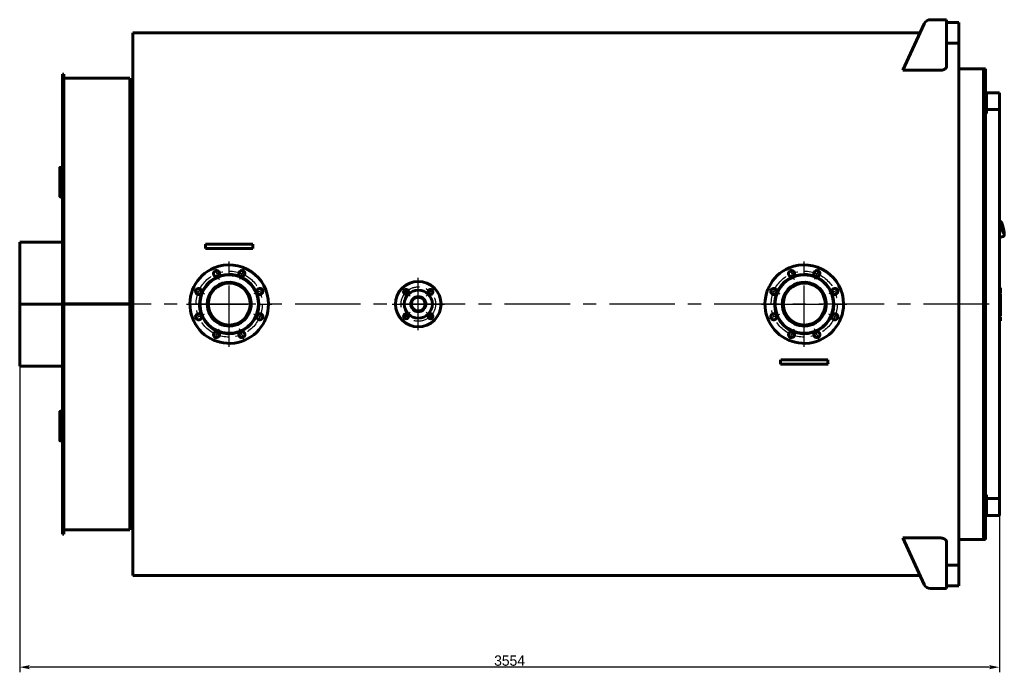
# Model space of a CAD drawing. Header units: millimetres. Extents: x 0 to 4976, y -187 to 841.
# Tile 6 of 6: x 4500 to 4976, y -178 to 138. Entities that reach past the tile are written whole.
import ezdxf

# ---------------------------------------------------------------- set-up
doc = ezdxf.new("R2010")
doc.units = ezdxf.units.MM
for name, pattern in [('CENTER_per1_scale0.354331', [18, 11.25, -2.25, 2.25, -2.25]), ('CENTER_per1_scale0.433071', [22, 13.75, -2.75, 2.75, -2.75]), ('CENTER_per42_scale0.997375', [50.666667, 31.666667, -6.333333, 6.333333, -6.333333]), ('CENTER_per4_scale0.812008', [41.25, 25.78125, -5.15625, 5.15625, -5.15625]), ('CENTER_per6_scale0.935039', [47.5, 29.6875, -5.9375, 5.9375, -5.9375]), ('CENTER_per8_scale0.483144', [24.543693, 15.339808, -3.067962, 3.067962, -3.067962]), ('CENTER_perf_scale0.494739', [25.132741, 15.707963, -3.141593, 3.141593, -3.141593])]:
    doc.linetypes.add(name, pattern=pattern)
doc.styles.add('TextStyle_1', font='T-FLEX Type A.TTF', dxfattribs={"height": 5})
doc.dimstyles.new('DIM_ST_4', dxfattribs={"dimtxt": 5, "dimasz": 5, "dimexe": 2.5, "dimexo": 0, "dimtad": 1, "dimlfac": 7.5, "dimrnd": 0.01, "dimdsep": 46, "dimtxsty": 'TextStyle_1', "dimblk": 'Arrow_3_C7_Status', "dimcen": 0.09, "dimclrd": 7, "dimclre": 7, "dimclrt": 7, "dimazin": 0, "dimtfac": 1, "dimtdec": 0, "dimtmove": 0, "dimatfit": 0, "dimldrblk": 'NONE', "dimfxl": 1, "dimtvp": 1, "dimtolj": 1, "dimarcsym": 0})

# ---------------------------------------------------------------- blocks, each defined once
blk = doc.blocks.new('Arrow_3_C7_Status')
at = {"color": 7, "linetype": 'Continuous', "lineweight": 0}
blk.add_line((-1, 0), (-0.8, 0), dxfattribs=at)
at = {"color": 7}
blk.add_solid([(-1, -0.2), (0, 0), (-0.8, 0), (-1, 0.2)], dxfattribs=at)
blk = doc.blocks.new('*D14')
at = {"color": 7, "lineweight": -2}
for p, q in [((-238.12, 0), (-238.12, -178.22)), ((235.75, -94.11), (235.75, -178.22)), ((230.75, -175.72), (-233.12, -175.72))]:
    blk.add_line(p, q, dxfattribs=at)
at = {"layer": 'Defpoints', "color": 0}
for p in [(-238.12, 0), (235.75, -94.11), (-238.12, -175.72)]:
    blk.add_point(p, dxfattribs=at)
at = {"color": 7, "lineweight": -2, "xscale": 5, "yscale": 5, "zscale": 5}
for p, rotation in [((-238.12, -175.72), 180), ((235.75, -175.72), 360)]:
    blk.add_blockref('Arrow_3_C7_Status', p, dxfattribs=dict(at, rotation=rotation))
at = {"color": 7, "insert": (-1.18, -172.59), "char_height": 5, "attachment_point": 5, "style": 'TextStyle_1'}
blk.add_mtext('\\A1;3554{\\H0.5x;\\S^ ;}', dxfattribs=at)
blk = doc.blocks.new('_None')
blk = doc.blocks.new('Проекция_4')
at = {"color": 7, "linetype": 'Continuous', "lineweight": 60}
for p, q in [((189.0086, 113.1548), (199.3915, 135.7264)), ((206.9507, 137.6667), (202.4198, 137.6667)), ((210.1507, 137.6667), (206.9507, 137.6667)), ((210.1507, 137.6667), (210.1507, 114.9801)), ((210.1507, 136.3333), (216.1507, 136.3333)), ((216.1507, 126.3333), (216.1507, 136.3333)), ((197.3707, 131.3333), (-183.4493, 131.3333)), ((-183.4493, 131.3333), (-183.4493, -131.3333)), ((210.1507, 126.3333), (216.1507, 126.3333)), ((216.1507, 126.3333), (216.1507, -126.3333)), ((-217.4493, 74.2735), (-217.4493, 111.3333)), ((-216.7826, 111.3333), (-217.4493, 111.3333)), ((-216.7826, 74.2735), (-216.7826, 111.3333)), ((206.9507, 113.1548), (189.0086, 113.1548)), ((228.0174, 113.8667), (216.1507, 113.8667)), ((228.0174, 113.8667), (228.0174, -113.8667)), ((228.0174, -113.8667), (228.0174, 113.8667)), ((229.0841, 113.8667), (228.0174, 113.8667)), ((229.0841, -113.8667), (229.0841, 113.8667)), ((-184.7826, 109.3333), (-216.7826, 109.3333)), ((-184.7826, 109.3333), (-184.7826, 0.0954)), ((-183.4493, 108.6667), (-184.7826, 108.6667)), ((229.0841, 92.3102), (229.0841, 100.604)), ((229.0841, 100.604), (229.4841, 100.604)), ((229.4841, 94.1134), (229.4841, 102.2611)), ((229.4841, 102.2611), (235.7507, 102.2611)), ((235.7507, 102.2611), (235.7507, 94.1134)), ((229.4841, 92.3102), (229.0841, 92.3102)), ((229.4841, 94.1134), (229.4841, 92.3102)), ((235.7507, 94.1134), (229.4841, 94.1134)), ((235.7507, 94.1134), (235.7507, -94.1134)), ((-217.4493, 74.2735), (-217.4493, 72.0544)), ((-217.4493, 65.3877), (-217.4493, 72.0544)), ((-217.4493, 72.0544), (-216.7826, 72.0544)), ((-216.7826, 74.2735), (-216.7826, 72.0544)), ((-216.7826, 65.3877), (-216.7826, 72.0544)), ((-218.7826, 65.9716), (-218.7826, 53.2542)), ((-217.4493, 66.1936), (-218.1159, 66.1936)), ((-217.4493, 50.3543), (-217.4493, 65.3877)), ((-216.7826, 50.3543), (-216.7826, 65.3877)), ((-218.7826, 52.2398), (-218.7826, 53.2542)), ((-218.1159, 52.8149), (-217.4493, 52.8149)), ((-218.1159, 51.8089), (-217.4493, 51.8089)), ((-217.4493, 47.5094), (-217.4493, 50.3543)), ((-216.7826, 50.3543), (-216.7826, 47.5094)), ((-217.4493, -47.5094), (-217.4493, 47.5094)), ((-216.7826, -47.5094), (-216.7826, 47.5094)), ((235.8478, 40.2418), (235.7507, 40.2193)), ((235.8899, 40.1079), (235.8372, 40.1641)), ((236.0389, 40.1094), (235.9343, 40.2235)), ((235.9995, 40.1014), (236.0185, 40.1086)), ((236.0763, 40.088), (236.0575, 40.0809)), ((236.08, 40.0882), (236.0763, 40.088)), ((-217.4493, 30), (-238.1159, 30)), ((-238.1159, 30), (-238.1159, 0.0026)), ((-145.9379, 29.0667), (-148.2756, 29.0667)), ((-127.6273, 29.0667), (-145.9379, 29.0667)), ((-125.2896, 29.0667), (-127.6273, 29.0667)), ((235.7507, 32.2805), (237.5958, 32.7087)), ((237.5711, 32.8482), (237.5484, 32.7746)), ((237.7062, 32.9099), (237.6623, 32.7613)), ((237.6626, 32.763), (237.7056, 32.9089)), ((237.7301, 32.9466), (237.7366, 32.9491)), ((-145.9379, 26.9333), (-148.1834, 26.9333)), ((-127.6273, 26.9333), (-145.9379, 26.9333)), ((-125.3818, 26.9333), (-127.6273, 26.9333)), ((236.3107, 7.9058), (235.7507, 7.9058)), ((236.3107, 5.4114), (235.7507, 5.4114)), ((236.3107, 5.4098), (235.7507, 5.4098)), ((236.3107, 5.3822), (235.7507, 5.3822)), ((236.3107, 5.0691), (235.7507, 5.0691)), ((236.3107, 6.2255), (236.3107, 7.9058)), ((236.3107, 5.4114), (236.3107, 6.2255)), ((236.3107, 5.4098), (236.3107, 5.41)), ((236.3107, 5.3822), (236.3107, 5.4098)), ((236.3107, 3.8065), (236.3107, 5.0691)), ((-238.1159, -0.0026), (-238.1159, 0.0026)), ((-238.1159, 0.0026), (-238.1159, 0.0026)), ((-238.1159, 0.0026), (-217.4493, 0.0026)), ((-238.1159, 0.0026), (-217.4493, 0.0026)), ((-184.7826, 0.0954), (-216.7826, 0.0954)), ((-184.7826, 0.0948), (-216.7826, 0.0948)), ((-184.7826, 0.0948), (-184.7826, 0.0954)), ((236.3107, 3.8065), (235.7507, 3.8065)), ((236.3107, 3.5458), (235.7507, 3.5458)), ((236.3107, 3.4417), (235.7507, 3.4417)), ((236.3107, 2.3198), (235.7507, 2.3198)), ((236.3107, 3.5458), (236.3107, 3.8065)), ((236.3107, 3.4431), (236.3107, 3.5445)), ((236.3107, 3.3868), (236.3107, 3.4417)), ((236.3107, 2.6398), (236.3107, 3.3868)), ((236.3107, 2.5556), (236.3107, 2.6398)), ((236.3107, 2.3224), (236.3107, 2.5556)), ((236.3107, 2.2664), (236.3107, 2.3198)), ((236.3107, 1.5153), (236.3107, 2.2664)), ((236.3107, 1.433), (236.3107, 1.5153)), ((236.3107, 1.188), (236.3107, 1.433)), ((236.3107, 1.0789), (236.3107, 1.1864)), ((236.3107, 0.0455), (236.3107, 1.0789)), ((236.3107, -0.5362), (236.3107, 0.0455)), ((-238.1159, -0.0026), (-238.1159, -0.0026)), ((-238.1159, -0.0026), (-217.4493, -0.0026)), ((-238.1159, -0.0026), (-238.1159, -30)), ((-238.1159, -0.0026), (-217.4493, -0.0026)), ((-184.7826, -0.0948), (-216.7826, -0.0948)), ((-184.7826, -0.0954), (-216.7826, -0.0954)), ((-184.7826, -0.0954), (-184.7826, -0.0948)), ((-184.7826, -0.0954), (-184.7826, -109.3333)), ((236.3107, -0.5377), (235.7507, -0.5377)), ((236.3107, -3.4799), (235.7507, -3.4799)), ((236.3107, -3.9476), (235.7507, -3.9476)), ((236.3107, -1.8018), (236.3107, -0.5381)), ((236.3107, -1.8005), (236.3107, -1.7956)), ((236.3107, -3.4799), (236.3107, -1.8018)), ((236.3107, -3.9476), (236.3107, -3.4799)), ((236.3107, -5.6959), (236.3107, -3.9476)), ((236.3107, -5.6959), (235.7507, -5.6959)), ((236.3107, -5.6959), (235.7507, -5.6959)), ((236.3107, -6.1096), (235.7507, -6.1096)), ((236.3107, -7.4265), (235.7507, -7.4265)), ((236.3107, -8.0941), (235.7507, -8.0941)), ((236.3107, -5.6959), (236.3107, -5.6959)), ((236.3107, -7.4265), (236.3107, -6.1096)), ((236.3107, -8.0941), (236.3107, -7.4265)), ((132.1954, -26.9333), (129.9499, -26.9333)), ((150.5061, -26.9333), (132.1954, -26.9333)), ((152.7515, -26.9333), (150.5061, -26.9333)), ((-238.1159, -30), (-217.4493, -30)), ((132.1954, -29.0667), (129.8577, -29.0667)), ((150.5061, -29.0667), (132.1954, -29.0667)), ((152.8438, -29.0667), (150.5061, -29.0667)), ((-217.4493, -50.3543), (-217.4493, -47.5094)), ((-216.7826, -47.5094), (-216.7826, -50.3543)), ((-218.7826, -52.2398), (-218.7826, -53.2542)), ((-217.4493, -51.8089), (-218.1159, -51.8089)), ((-217.4493, -65.3877), (-217.4493, -50.3543)), ((-216.7826, -65.3877), (-216.7826, -50.3543)), ((-218.7826, -53.2542), (-218.7826, -65.9716)), ((-217.4493, -52.8149), (-218.1159, -52.8149)), ((-218.1159, -66.1936), (-217.4493, -66.1936)), ((-217.4493, -72.0544), (-217.4493, -65.3877)), ((-216.7826, -72.0544), (-216.7826, -65.3877)), ((-217.4493, -74.2735), (-217.4493, -72.0544)), ((-217.4493, -72.0544), (-216.7826, -72.0544)), ((-217.4493, -111.3333), (-217.4493, -74.2735)), ((-216.7826, -74.2735), (-216.7826, -72.0544)), ((-216.7826, -111.3333), (-216.7826, -74.2735)), ((229.0841, -100.604), (229.0841, -92.3102)), ((229.0841, -92.3102), (229.4841, -92.3102)), ((229.4841, -92.3102), (229.4841, -94.1134)), ((229.4841, -102.2611), (229.4841, -94.1134)), ((229.4841, -94.1134), (235.7507, -94.1134)), ((235.7507, -94.1134), (235.7507, -102.2611)), ((229.4841, -100.604), (229.0841, -100.604)), ((235.7507, -102.2611), (229.4841, -102.2611)), ((-216.7826, -109.3333), (-184.7826, -109.3333)), ((-184.7826, -108.6667), (-183.4493, -108.6667)), ((-217.4493, -111.3333), (-216.7826, -111.3333)), ((206.9507, -113.1548), (189.0086, -113.1548)), ((189.0086, -113.1548), (199.3915, -135.7264)), ((216.1507, -113.8667), (228.0174, -113.8667)), ((228.0174, -113.8667), (229.0841, -113.8667)), ((210.1507, -114.9801), (210.1507, -137.6667)), ((210.1507, -126.3333), (216.1507, -126.3333)), ((216.1507, -136.3333), (216.1507, -126.3333)), ((-183.4493, -131.3333), (197.3707, -131.3333)), ((206.9507, -137.6667), (202.4198, -137.6667)), ((206.9507, -137.6667), (210.1507, -137.6667)), ((210.1507, -136.3333), (216.1507, -136.3333))]:
    blk.add_line(p, q, dxfattribs=at)
at = {"color": 7, "linetype": 'CENTER_per6_scale0.935039', "lineweight": 25}
for p, q in [((-136.7826, -20.6667), (-136.7826, 20.6667)), ((141.3507, -20.6667), (141.3507, 20.6667)), ((120.6841, 0), (162.0174, 0)), ((-157.4493, 0), (-116.1159, 0))]:
    blk.add_line(p, q, dxfattribs=at)
at = {"color": 7, "linetype": 'CENTER_per1_scale0.433071', "lineweight": 25}
for p, q in [((-144.1046, 17.6769), (-141.7065, 11.8872)), ((-129.4606, 17.6769), (-131.8587, 11.8872)), ((134.0287, 17.6769), (136.4269, 11.8873)), ((148.6727, 17.6769), (146.2746, 11.8873)), ((-154.4595, 7.322), (-148.6699, 4.9239)), ((-119.1057, 7.322), (-124.8954, 4.9239)), ((123.6738, 7.322), (129.4635, 4.9239)), ((159.0276, 7.322), (153.238, 4.9239)), ((-154.4595, -7.322), (-148.6699, -4.9239)), ((-119.1057, -7.322), (-124.8954, -4.9239)), ((123.6738, -7.322), (129.4635, -4.9239)), ((159.0276, -7.322), (153.238, -4.9239)), ((-144.1046, -17.6769), (-141.7065, -11.8872)), ((-129.4606, -17.6769), (-131.8587, -11.8872)), ((134.0287, -17.6769), (136.4269, -11.8872)), ((148.6727, -17.6769), (146.2746, -11.8872))]:
    blk.add_line(p, q, dxfattribs=at)
at = {"color": 7, "linetype": 'CENTER_per4_scale0.812008', "lineweight": 25}
for p, q in [((-45.3159, -12.6667), (-45.3159, 12.6667)), ((-57.9826, 0), (-32.6493, 0))]:
    blk.add_line(p, q, dxfattribs=at)
at = {"color": 7, "linetype": 'CENTER_per1_scale0.354331', "lineweight": 25}
for p, q in [((-53.2355, 7.9196), (-49.1815, 3.8655)), ((-37.3963, 7.9196), (-41.4504, 3.8655)), ((-53.2355, -7.9196), (-49.1815, -3.8655)), ((-37.3963, -7.9196), (-41.4504, -3.8655))]:
    blk.add_line(p, q, dxfattribs=at)
at = {"color": 7, "linetype": 'CENTER_per42_scale0.997375', "lineweight": 25}
blk.add_line((230.7507, 0), (-218.4493, 0), dxfattribs=at)
at = {"color": 7, "lineweight": 60, "flags": 128}
for points in [[(210.1507, 114.9801), (210.1459, 114.8828), (210.1313, 114.7854), (210.1072, 114.6881), (210.0734, 114.5914), (210.038, 114.5114), (209.9959, 114.4318), (209.9472, 114.353), (209.8919, 114.2751), (209.8301, 114.1984), (209.7602, 114.1212), (209.6835, 114.0453), (209.6, 113.971), (209.51, 113.8986), (209.4098, 113.8258), (209.3024, 113.7553), (209.1882, 113.6873), (209.0675, 113.6224), (208.9571, 113.5684), (208.8419, 113.517), (208.7219, 113.4682), (208.5976, 113.4224), (208.4638, 113.378), (208.3254, 113.3371), (208.183, 113.2998), (208.037, 113.2665), (207.9098, 113.2413), (207.7802, 113.2191), (207.6486, 113.2001), (207.5156, 113.1844), (207.3758, 113.1715), (207.2346, 113.1622), (207.0928, 113.1566), (206.9507, 113.1548)], [(-218.1159, 66.1936), (-218.1813, 66.1926), (-218.246, 66.1894), (-218.3095, 66.1842), (-218.3711, 66.1769), (-218.4302, 66.1677), (-218.4863, 66.1566), (-218.5389, 66.1438), (-218.5873, 66.1292), (-218.6313, 66.1132), (-218.6702, 66.0957), (-218.7039, 66.077), (-218.7319, 66.0573), (-218.7539, 66.0367), (-218.7698, 66.0154), (-218.7794, 65.9937), (-218.7826, 65.9716)], [(-218.7826, 53.2542), (-218.7794, 53.2114), (-218.7698, 53.1689), (-218.7539, 53.1272), (-218.7319, 53.0867), (-218.7039, 53.0477), (-218.6702, 53.0108), (-218.6313, 52.9761), (-218.5873, 52.9441), (-218.5389, 52.9151), (-218.4863, 52.8893), (-218.4302, 52.867), (-218.3711, 52.8485), (-218.3095, 52.8339), (-218.246, 52.8234), (-218.1813, 52.817), (-218.1159, 52.8149)], [(-218.7826, 52.2398), (-218.7794, 52.1978), (-218.7698, 52.1561), (-218.7539, 52.1152), (-218.7319, 52.0755), (-218.7039, 52.0373), (-218.6702, 52.001), (-218.6313, 51.967), (-218.5873, 51.9356), (-218.5389, 51.9072), (-218.4863, 51.8819), (-218.4302, 51.8601), (-218.3711, 51.8419), (-218.3095, 51.8276), (-218.246, 51.8173), (-218.1813, 51.811), (-218.1159, 51.8089)], [(237.7368, 32.9485), (237.7642, 32.9582), (237.7939, 32.9712), (237.8222, 32.9861), (237.8491, 33.0027), (237.8744, 33.0207), (237.8982, 33.0401), (237.9203, 33.0606), (237.9408, 33.0821), (237.9598, 33.1045), (237.9772, 33.1277), (237.9934, 33.1518), (238.0082, 33.1768), (238.022, 33.2027), (238.0347, 33.2299), (238.0465, 33.2587), (238.0575, 33.2895), (238.0679, 33.3231), (238.0776, 33.3603), (238.0867, 33.4023), (238.0951, 33.45), (238.1022, 33.5027), (238.1077, 33.5575), (238.1116, 33.6121), (238.1141, 33.6664), (238.1155, 33.7209), (238.116, 33.7758), (238.1156, 33.8315), (238.1144, 33.8882), (238.1124, 33.946), (238.1098, 34.005), (238.1064, 34.0652), (238.1024, 34.1267), (238.0977, 34.1896), (238.0924, 34.2538), (238.0865, 34.3193), (238.0799, 34.3862), (238.0728, 34.4544), (238.065, 34.5238), (238.0566, 34.5946), (238.0477, 34.6666), (238.0382, 34.7398), (238.0281, 34.8142), (238.0174, 34.8897), (238.0063, 34.9663), (237.9945, 35.044), (237.9823, 35.1226), (237.9695, 35.2023), (237.9562, 35.2828), (237.9423, 35.3642), (237.928, 35.4465), (237.9133, 35.5295), (237.898, 35.6132), (237.8823, 35.6975), (237.8661, 35.7825), (237.8495, 35.868), (237.8324, 35.954), (237.8149, 36.0404), (237.7971, 36.1272), (237.7788, 36.2143), (237.7601, 36.3016), (237.7411, 36.3892), (237.7217, 36.4768), (237.702, 36.5646), (237.682, 36.6524), (237.6616, 36.7401), (237.641, 36.8277), (237.62, 36.9152), (237.5988, 37.0024), (237.5773, 37.0894), (237.5556, 37.176), (237.5336, 37.2622), (237.5115, 37.348), (237.4891, 37.4332), (237.4666, 37.5179), (237.4439, 37.6019), (237.421, 37.6852), (237.398, 37.7678), (237.3748, 37.8496), (237.3516, 37.9306), (237.3282, 38.0106), (237.3048, 38.0897), (237.2813, 38.1678), (237.2577, 38.2449), (237.2341, 38.3208), (237.2105, 38.3955), (237.1869, 38.4691), (237.1632, 38.5415), (237.1396, 38.6125), (237.1159, 38.6822), (237.0923, 38.7506), (237.0688, 38.8176), (237.0452, 38.8832), (237.0218, 38.9473), (236.9983, 39.0099), (236.9749, 39.071), (236.9516, 39.1306), (236.9283, 39.1886), (236.9051, 39.2452), (236.8819, 39.3001), (236.8586, 39.3536), (236.8354, 39.4055), (236.812, 39.456), (236.7885, 39.505), (236.7648, 39.5527), (236.7407, 39.5992), (236.7161, 39.6446), (236.6907, 39.689), (236.6641, 39.7328), (236.636, 39.7763), (236.6055, 39.8197), (236.5768, 39.8574), (236.5497, 39.8896), (236.5242, 39.9174), (236.4997, 39.9417), (236.4756, 39.9634), (236.4517, 39.983), (236.4277, 40.0007), (236.4032, 40.0169), (236.3781, 40.0317), (236.3524, 40.045), (236.3258, 40.0569), (236.2984, 40.0673), (236.267, 40.0769), (236.2348, 40.0845), (236.202, 40.0897), (236.1688, 40.0927), (236.1353, 40.0932), (236.1019, 40.0913), (236.0799, 40.0884)], [(237.7061, 32.9096), (237.706, 32.9094), (237.7054, 32.9089)], [(237.7366, 32.9483), (237.7365, 32.9483), (237.7366, 32.9483), (237.7367, 32.9484), (237.7366, 32.9483)], [(236.3107, 1.1868), (236.0573, 1.1868), (235.7507, 1.1868)], [(-218.1159, -51.8089), (-218.1813, -51.811), (-218.246, -51.8173), (-218.3095, -51.8276), (-218.3711, -51.8419), (-218.4302, -51.8601), (-218.4863, -51.8819), (-218.5389, -51.9072), (-218.5873, -51.9356), (-218.6313, -51.967), (-218.6702, -52.001), (-218.7039, -52.0373), (-218.7319, -52.0755), (-218.7539, -52.1152), (-218.7698, -52.1561), (-218.7794, -52.1978), (-218.7826, -52.2398)], [(-218.1159, -52.8149), (-218.1813, -52.817), (-218.246, -52.8234), (-218.3095, -52.8339), (-218.3711, -52.8485), (-218.4302, -52.867), (-218.4863, -52.8893), (-218.5389, -52.9151), (-218.5873, -52.9441), (-218.6313, -52.9761), (-218.6702, -53.0108), (-218.7039, -53.0477), (-218.7319, -53.0867), (-218.7539, -53.1272), (-218.7698, -53.1689), (-218.7794, -53.2114), (-218.7826, -53.2542)], [(-218.7826, -65.9716), (-218.7794, -65.9937), (-218.7698, -66.0154), (-218.7539, -66.0367), (-218.7319, -66.0573), (-218.7039, -66.077), (-218.6702, -66.0957), (-218.6313, -66.1132), (-218.5873, -66.1292), (-218.5389, -66.1438), (-218.4863, -66.1566), (-218.4302, -66.1677), (-218.3711, -66.1769), (-218.3095, -66.1842), (-218.246, -66.1894), (-218.1813, -66.1926), (-218.1159, -66.1936)], [(206.9507, -113.1548), (207.1102, -113.1571), (207.2693, -113.1641), (207.4271, -113.1758), (207.5883, -113.1925), (207.7473, -113.2141), (207.9036, -113.2402), (208.052, -113.2697), (208.1971, -113.3033), (208.3383, -113.3406), (208.4791, -113.3828), (208.6153, -113.4286), (208.7466, -113.4778), (208.8764, -113.5319), (209.0008, -113.5892), (209.1192, -113.6494), (209.234, -113.7138), (209.3426, -113.7808), (209.4445, -113.8502), (209.5495, -113.9296), (209.6464, -114.0113), (209.7349, -114.0952), (209.8167, -114.1829), (209.8897, -114.2723), (209.9538, -114.3631), (209.9993, -114.4378), (210.0389, -114.5132), (210.0725, -114.5892), (210.1001, -114.6655), (210.1222, -114.7439), (210.138, -114.8227), (210.1476, -114.9014), (210.1507, -114.9801)]]:
    blk.add_lwpolyline(points, dxfattribs=at)
at = {"color": 7, "linetype": 'CENTER_perf_scale0.494739', "lineweight": 25}
for centre in [(-136.7826, 0), (141.3507, 0)]:
    blk.add_circle(centre, 16, dxfattribs=at)
at = {"color": 7, "linetype": 'CENTER_per8_scale0.483144', "lineweight": 25}
blk.add_circle((-45.3159, 0), 8.3333, dxfattribs=at)
at = {"color": 7, "linetype": 'Continuous', "lineweight": 60}
for radius in [6.8, 3.3333]:
    blk.add_circle((-45.3159, 0), radius, dxfattribs=at)
for centre, radius, start, end in [((202.4198, 134.3333), 3.3333, 90, 155.29757), ((235.8626, 40.1769), 0.0666, 101.860091, 119.984599), ((235.8777, 40.1115), 0.1338, 83.246041, 102.953122), ((235.926, 40.158), 0.066, 82.812362, 120.239011), ((235.8858, 40.1781), 0.0667, 42.54453, 83.506796), ((235.9929, 40.4768), 0.3754, 266.153297, 271.003631), ((236.0878, 40.1542), 0.0661, 222.511553, 263.286553), ((236.0797, 40.0878), 0.000842, 103.54745, 103.741411), ((236.0798, 40.0878), 0.000842, 71.052813, 100.583287), ((-767.4996, 1.2224), 619.8497, 2.3772724, 2.5746513), ((493.9345, 1.2224), 619.8498, 177.4253487, 177.6227276), ((237.58, 32.7736), 0.0666, 263.46734, 283.717241), ((237.5657, 32.838), 0.1328, 283.133174, 300.034029), ((237.6291, 32.8183), 0.066, 262.816546, 300.234827), ((237.5989, 32.7808), 0.0667, 299.692719, 343.415742), ((237.7699, 32.8911), 0.0662, 120.881445, 163.629815), ((-136.7826, 0), 19, 112.5, 360), ((-142.9055, 14.7821), 1.4667, 112.5, 0), ((-136.7826, 0), 19, 360, 112.5), ((-142.9055, 14.7821), 1.4667, 0, 112.5), ((-136.7826, 0), 14.3333, 0, 112.5), ((-130.6597, 14.7821), 1.4667, 112.5, 0.000022), ((-130.6597, 14.7821), 1.4667, 0.000022, 112.5), ((141.3507, 0), 19, 112.5, 359.999999), ((135.2278, 14.7821), 1.4667, 112.5, 0), ((141.3507, 0), 19, 360, 112.5), ((135.2278, 14.7821), 1.4667, 0, 112.5), ((141.3507, 0), 14.3333, 0.000003, 112.5), ((147.4737, 14.7821), 1.4667, 112.5, 0), ((147.4737, 14.7821), 1.4667, 0, 112.5), ((-136.7826, 0), 14.3333, 112.5, 0.000149), ((-136.7826, 0), 14.1333, 112.5, 0), ((-136.7826, 0), 10.62, 292.5, 180), ((-136.7826, 0), 10.1333, 90, 360), ((-136.7826, 0), 14.1333, 0, 112.5), ((-136.7826, 0), 10.1333, 360, 90), ((-45.3159, 0), 11, 45, 135), ((141.3507, 0), 14.3333, 112.5, 0.000149), ((141.3507, 0), 14.1333, 112.5, 0.000002), ((141.3507, 0), 10.62, 292.5, 180), ((141.3507, 0), 10.1333, 90, 359.999998), ((141.3507, 0), 14.1333, 0.000002, 112.5), ((141.3507, 0), 10.1333, 359.999998, 90), ((-151.5647, 6.1229), 1.4667, 112.5, 0), ((-151.5647, 6.1229), 1.4667, 0, 112.5), ((-122.0005, 6.1229), 1.4667, 112.5, 0), ((-122.0005, 6.1229), 1.4667, 0, 112.5), ((-45.3159, 0), 11, 135, 45), ((-51.2085, 5.8926), 1.2, 135, 45), ((-51.2085, 5.8926), 1.2, 45, 135), ((-39.4234, 5.8926), 1.2, 135, 45), ((-39.4234, 5.8926), 1.2, 45, 135), ((126.5687, 6.1229), 1.4667, 112.5, 0.000007), ((126.5687, 6.1229), 1.4667, 0.000007, 112.5), ((156.1328, 6.1229), 1.4667, 112.5, 0), ((156.1328, 6.1229), 1.4667, 0, 112.5), ((-45.3159, 0), 3.6333, 135, 225), ((-45.3159, 0), 3.6333, 225, 135), ((141.3507, 0), 10.62, 180, 292.5), ((-151.5647, -6.1229), 1.4667, 360, 112.5), ((-136.7826, 0), 10.62, 180, 292.5), ((-122.0005, -6.1229), 1.4667, 360, 112.5), ((-51.2085, -5.8926), 1.2, 45, 135), ((-39.4234, -5.8926), 1.2, 45, 135), ((126.5687, -6.1229), 1.4667, 359.999993, 112.5), ((156.1328, -6.1229), 1.4667, 0, 112.5), ((-151.5647, -6.1229), 1.4667, 112.5, 360), ((-122.0005, -6.1229), 1.4667, 112.5, 360), ((-51.2085, -5.8926), 1.2, 135, 45), ((-39.4234, -5.8926), 1.2, 135, 45), ((126.5687, -6.1229), 1.4667, 112.5, 359.999993), ((156.1328, -6.1229), 1.4667, 112.5, 0), ((-142.9055, -14.7821), 1.4667, 112.5, 0), ((-142.9055, -14.7821), 1.4667, 0, 112.5), ((-130.6597, -14.7821), 1.4667, 112.5, 0.000022), ((-130.6597, -14.7821), 1.4667, 0.000022, 112.5), ((135.2278, -14.7821), 1.4667, 112.5, 0), ((135.2278, -14.7821), 1.4667, 0, 112.5), ((147.4737, -14.7821), 1.4667, 112.5, 0), ((147.4737, -14.7821), 1.4667, 0, 112.5), ((-489.3663, -1.2224), 619.8497, 357.4253486, 357.6227276), ((772.0678, -1.2224), 619.8498, 182.3772724, 182.5746513), ((202.4198, -134.3333), 3.3333, 204.70243, 270)]:
    blk.add_arc(centre, radius, start, end, dxfattribs=at)
for centre, major_axis, ratio, start_param, end_param in [((235.8858, 40.1781), (0.0491, 0.0451), 0.11935566, 6.14979099, 6.2831856), ((236.8529, 36.5057), (-0.836, 3.6026), 0.12940953, 6.23768873, 6.27970926), ((237.2569, 36.5994), (-0.5274, 2.2729), 0.12940953, 6.27970931, 9.42477796), ((236.8705, 36.5097), (0.5274, -2.2729), 0.12940953, 0.71654013, 2.42505252), ((236.8824, 36.4776), (-0.5275, 2.2729), 0.12054769, 3.89063557, 5.55644286), ((237.2569, 36.5994), (0.5274, -2.2729), 0.12940953, 0, 3.13811665), ((236.8529, 36.5057), (0.836, -3.6026), 0.12940953, 6.27970926, 6.32173024), ((236.9032, 36.5173), (0.8285, -3.5704), 0.12940953, 6.23768726, 6.27970931)]:
    blk.add_ellipse(centre, major_axis=major_axis, ratio=ratio, start_param=start_param, end_param=end_param, dxfattribs=at)
dim = blk.add_linear_dim(base=(-238.1159, -175.72), p1=(235.7507, -94.1134), p2=(-238.1159, -0.0026), angle=180, text='<>{\\H0.5x;\\S^ ;}', dimstyle='DIM_ST_4')
dim.commit()
dim.dimension.update_dxf_attribs({"geometry": '*D14', "text_midpoint": (-1.1826, -175.72), "dimtype": 160})

msp = doc.modelspace()

# ---------------------------------------------------------------- block references
msp.add_blockref('Проекция_4', (4738.03, 0))

doc.saveas('drawing.dxf')
